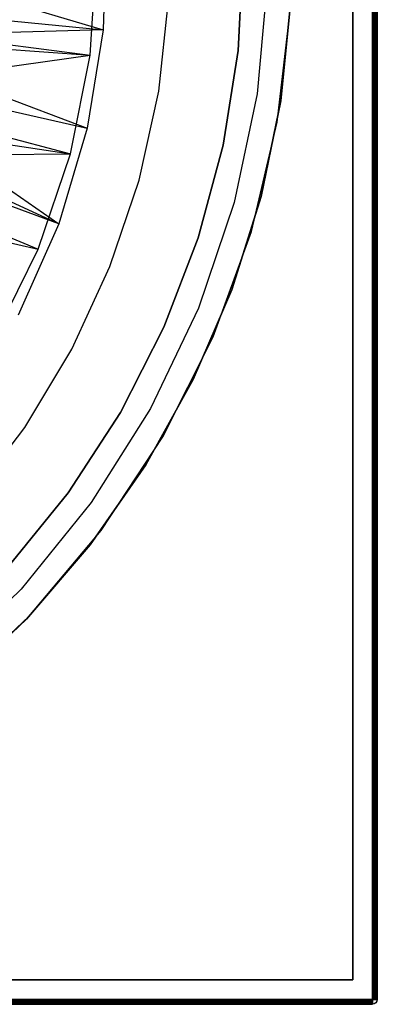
# Model space of a CAD drawing. Extents: x 0.02 to 3.4, y -1.69 to 1.69.
# Tile 8 of 11: x 2.83 to 3.4, y -1.69 to -0.1. Entities that reach past the tile are written whole.
import ezdxf

# ---------------------------------------------------------------- set-up
doc = ezdxf.new("R2010")
doc.units = 0
doc.header["$MEASUREMENT"] = 0
doc.layers.get('0').update_dxf_attribs({"color": 13, "linetype": 'CONTINUOUS'})

# ---------------------------------------------------------------- blocks, each defined once
blk = doc.blocks.new('Z_O_ENIE_PARANA_PM_STL')
at = {"color": 0}
for p, q in [((3.3949, -1.685, 3.3804), (3.3949, 1.685, 3.3804)), ((3.3949, 1.685, 0.0339), (3.3949, -1.685, 0.0339)), ((3.3949, 1.685, 0.0339), (3.3949, -1.685, 0.0339)), ((3.3949, -1.685, 3.3804), (3.3949, 1.685, 3.3804)), ((3.3979, -1.685, 0.0345), (3.3979, 1.685, 0.0345)), ((3.3979, -1.685, 0.0345), (3.3979, 1.685, 0.0345)), ((3.3979, 1.685, 3.3798), (3.3979, -1.685, 3.3798)), ((3.3979, 1.685, 3.3798), (3.3979, -1.685, 3.3798)), ((3.4004, -1.685, 0.0362), (3.4004, 1.685, 0.0362)), ((3.4004, -1.685, 0.0362), (3.4004, 1.685, 0.0362)), ((3.4004, 1.685, 3.3781), (3.4004, -1.685, 3.3781)), ((3.4004, 1.685, 3.3781), (3.4004, -1.685, 3.3781)), ((3.4022, -1.685, 0.0388), (3.4022, 1.685, 0.0388)), ((3.4022, -1.685, 0.0388), (3.4022, 1.685, 0.0388)), ((3.4022, 1.685, 3.3755), (3.4022, -1.685, 3.3755)), ((3.4022, 1.685, 3.3755), (3.4022, -1.685, 3.3755)), ((3.4028, -1.685, 0.0418), (3.4028, 1.685, 0.0418)), ((3.4028, 1.685, 3.3725), (3.4028, -1.685, 3.3725)), ((3.4028, -1.685, 0.0418), (3.4028, 1.685, 0.0418)), ((3.4028, 1.685, 3.3725), (3.4028, -1.685, 3.3725)), ((3.3634, -1.6535, 3.341), (3.3634, 1.6535, 3.341)), ((3.3634, 1.6535, 0.0733), (3.3634, -1.6535, 0.0733)), ((3.3634, -1.6535, 3.341), (3.3634, 1.6535, 3.341)), ((3.3634, 1.6535, 0.0733), (3.3634, -1.6535, 0.0733)), ((2.9657, 0.0403, 0.0733), (2.9605, -0.1206, 0.0733)), ((2.9657, 0.0403, 0.0733), (2.9605, -0.1206, 0.0733)), ((2.5563, 0, 0.4833), (2.9605, -0.1206, 0.0733)), ((2.5563, 0, 0.4833), (2.9605, -0.1206, 0.0733)), ((2.9394, -0.1619, 0.0339), (2.95, 0, 0.0339)), ((2.9394, -0.1619, 0.0339), (2.95, 0, 0.0339)), ((3.1781, -0.1543, 3.385), (3.1862, 0, 3.385)), ((3.1862, 0, 3.0307), (3.1781, -0.1543, 3.0307)), ((3.1862, 0, 3.0307), (3.1781, -0.1543, 3.0307)), ((3.1781, -0.1543, 3.385), (3.1862, 0, 3.385)), ((3.2249, -0.0449, 3.3804), (3.209, -0.2238, 3.3804)), ((3.2249, -0.0449, 3.3804), (3.209, -0.2238, 3.3804)), ((3.2249, -0.0449, 2.9473), (3.209, -0.2238, 2.9473)), ((3.2249, -0.0449, 2.9473), (3.209, -0.2238, 2.9473)), ((3.0502, -0.2197, 3.0307), (3.0661, -0.0735, 3.0307)), ((3.0502, -0.2197, 3.385), (3.0661, -0.0735, 3.385)), ((3.0502, -0.2197, 3.0307), (3.0661, -0.0735, 3.0307)), ((3.0502, -0.2197, 3.385), (3.0661, -0.0735, 3.385)), ((3.247, -0.2355, 3.385), (3.263, -0.0788, 3.385)), ((3.263, -0.0788, 3.4244), (3.247, -0.2355, 3.4244)), ((3.247, -0.2355, 3.385), (3.263, -0.0788, 3.385)), ((3.263, -0.0788, 3.4244), (3.247, -0.2355, 3.4244)), ((2.5524, -0.0813, 0.4833), (2.9605, -0.1206, 0.0733)), ((2.5524, -0.0813, 0.4833), (2.9605, -0.1206, 0.0733)), ((3.2413, -0.27, 3.341), (3.2623, -0.0904, 3.341)), ((3.2413, -0.27, 2.9473), (3.2623, -0.0904, 2.9473)), ((3.2413, -0.27, 3.341), (3.2623, -0.0904, 3.341)), ((3.2413, -0.27, 2.9473), (3.2623, -0.0904, 2.9473)), ((2.5491, -0.1105, 0.4276), (2.9394, -0.1619, 0.0339)), ((2.5491, -0.1105, 0.4276), (2.9394, -0.1619, 0.0339)), ((2.9605, -0.1206, 0.0733), (2.5459, -0.1324, 0.4833)), ((2.9605, -0.1206, 0.0733), (2.5459, -0.1324, 0.4833)), ((2.9605, -0.1206, 0.0733), (2.9348, -0.2796, 0.0733)), ((2.9605, -0.1206, 0.0733), (2.9348, -0.2796, 0.0733)), ((2.5459, -0.1324, 0.4276), (2.9394, -0.1619, 0.0339)), ((2.5459, -0.1324, 0.4276), (2.9394, -0.1619, 0.0339)), ((2.5459, -0.1324, 0.4833), (2.9348, -0.2796, 0.0733)), ((2.5459, -0.1324, 0.4833), (2.9348, -0.2796, 0.0733)), ((3.154, -0.307, 3.385), (3.1781, -0.1543, 3.385)), ((3.1781, -0.1543, 3.0307), (3.154, -0.307, 3.0307)), ((3.1781, -0.1543, 3.0307), (3.154, -0.307, 3.0307)), ((3.154, -0.307, 3.385), (3.1781, -0.1543, 3.385)), ((3.1781, -0.1543, 3.0307), (3.1781, -0.1543, 3.385)), ((3.1781, -0.1543, 3.0307), (3.1781, -0.1543, 3.385)), ((2.5275, -0.2191, 0.4276), (2.9394, -0.1619, 0.0339)), ((2.5275, -0.2191, 0.4276), (2.9394, -0.1619, 0.0339)), ((2.9077, -0.321, 0.0339), (2.9394, -0.1619, 0.0339)), ((2.9077, -0.321, 0.0339), (2.9394, -0.1619, 0.0339)), ((2.5351, -0.1884, 0.4833), (2.9348, -0.2796, 0.0733)), ((2.5351, -0.1884, 0.4833), (2.9348, -0.2796, 0.0733)), ((2.5351, -0.1884, 0.4833), (2.889, -0.4339, 0.0733)), ((2.5351, -0.1884, 0.4833), (2.889, -0.4339, 0.0733)), ((2.5275, -0.2191, 0.4276), (2.9077, -0.321, 0.0339)), ((2.5275, -0.2191, 0.4276), (2.9077, -0.321, 0.0339)), ((3.0186, -0.3634, 3.0307), (3.0502, -0.2197, 3.0307)), ((3.0186, -0.3634, 3.385), (3.0502, -0.2197, 3.385)), ((3.0186, -0.3634, 3.0307), (3.0502, -0.2197, 3.0307)), ((3.0186, -0.3634, 3.385), (3.0502, -0.2197, 3.385)), ((3.0502, -0.2197, 3.385), (3.0502, -0.2197, 3.0307)), ((3.0502, -0.2197, 3.385), (3.0502, -0.2197, 3.0307)), ((3.209, -0.2238, 3.3804), (3.172, -0.3995, 3.3804)), ((3.209, -0.2238, 3.3804), (3.172, -0.3995, 3.3804)), ((3.209, -0.2238, 2.9473), (3.172, -0.3995, 2.9473)), ((3.209, -0.2238, 2.9473), (3.172, -0.3995, 2.9473)), ((3.209, -0.2238, 3.3804), (3.209, -0.2238, 2.9473)), ((3.209, -0.2238, 3.3804), (3.209, -0.2238, 2.9473)), ((3.2153, -0.3898, 3.385), (3.247, -0.2355, 3.385)), ((3.247, -0.2355, 3.4244), (3.2153, -0.3898, 3.4244)), ((3.2153, -0.3898, 3.385), (3.247, -0.2355, 3.385)), ((3.247, -0.2355, 3.4244), (3.2153, -0.3898, 3.4244)), ((3.247, -0.2355, 3.385), (3.247, -0.2355, 3.4244)), ((3.247, -0.2355, 3.385), (3.247, -0.2355, 3.4244)), ((2.5149, -0.2616, 0.4276), (2.9077, -0.321, 0.0339)), ((2.5149, -0.2616, 0.4276), (2.9077, -0.321, 0.0339)), ((2.5149, -0.2616, 0.4833), (2.889, -0.4339, 0.0733)), ((2.5149, -0.2616, 0.4833), (2.889, -0.4339, 0.0733)), ((2.9348, -0.2796, 0.0733), (2.889, -0.4339, 0.0733)), ((2.9348, -0.2796, 0.0733), (2.889, -0.4339, 0.0733)), ((3.1996, -0.446, 3.341), (3.2413, -0.27, 3.341)), ((3.1996, -0.446, 2.9473), (3.2413, -0.27, 2.9473)), ((3.1996, -0.446, 3.341), (3.2413, -0.27, 3.341)), ((3.1996, -0.446, 2.9473), (3.2413, -0.27, 2.9473)), ((3.2413, -0.27, 2.9473), (3.2413, -0.27, 3.341)), ((3.2413, -0.27, 2.9473), (3.2413, -0.27, 3.341)), ((2.889, -0.4339, 0.0733), (2.5042, -0.2923, 0.4833)), ((2.889, -0.4339, 0.0733), (2.5042, -0.2923, 0.4833)), ((3.114, -0.4562, 3.385), (3.154, -0.307, 3.385)), ((3.154, -0.307, 3.0307), (3.114, -0.4562, 3.0307)), ((3.154, -0.307, 3.0307), (3.114, -0.4562, 3.0307)), ((3.114, -0.4562, 3.385), (3.154, -0.307, 3.385)), ((3.154, -0.307, 3.0307), (3.154, -0.307, 3.385)), ((3.154, -0.307, 3.0307), (3.154, -0.307, 3.385)), ((2.4919, -0.3239, 0.4276), (2.9077, -0.321, 0.0339)), ((2.4919, -0.3239, 0.4276), (2.9077, -0.321, 0.0339)), ((2.4919, -0.3239, 0.4276), (2.8556, -0.4746, 0.0339)), ((2.4919, -0.3239, 0.4276), (2.8556, -0.4746, 0.0339)), ((2.8556, -0.4746, 0.0339), (2.9077, -0.321, 0.0339)), ((2.8556, -0.4746, 0.0339), (2.9077, -0.321, 0.0339)), ((2.9716, -0.5027, 3.0307), (3.0186, -0.3634, 3.0307)), ((2.9716, -0.5027, 3.385), (3.0186, -0.3634, 3.385)), ((2.9716, -0.5027, 3.0307), (3.0186, -0.3634, 3.0307)), ((2.9716, -0.5027, 3.385), (3.0186, -0.3634, 3.385)), ((3.0186, -0.3634, 3.385), (3.0186, -0.3634, 3.0307)), ((3.0186, -0.3634, 3.385), (3.0186, -0.3634, 3.0307)), ((2.464, -0.3843, 0.4276), (2.8556, -0.4746, 0.0339)), ((2.464, -0.3843, 0.4276), (2.8556, -0.4746, 0.0339)), ((3.1682, -0.5401, 3.385), (3.2153, -0.3898, 3.385)), ((3.2153, -0.3898, 3.4244), (3.1682, -0.5401, 3.4244)), ((3.1682, -0.5401, 3.385), (3.2153, -0.3898, 3.385)), ((3.2153, -0.3898, 3.4244), (3.1682, -0.5401, 3.4244)), ((3.2153, -0.3898, 3.385), (3.2153, -0.3898, 3.4244)), ((3.2153, -0.3898, 3.385), (3.2153, -0.3898, 3.4244)), ((3.172, -0.3995, 3.3804), (3.1145, -0.5697, 3.3804)), ((3.172, -0.3995, 3.3804), (3.1145, -0.5697, 3.3804)), ((3.172, -0.3995, 2.9473), (3.1145, -0.5697, 2.9473)), ((3.172, -0.3995, 2.9473), (3.1145, -0.5697, 2.9473)), ((3.172, -0.3995, 3.3804), (3.172, -0.3995, 2.9473)), ((3.172, -0.3995, 3.3804), (3.172, -0.3995, 2.9473)), ((2.889, -0.4339, 0.0733), (2.8238, -0.5812, 0.0733)), ((2.889, -0.4339, 0.0733), (2.8238, -0.5812, 0.0733)), ((3.0586, -0.6005, 3.385), (3.114, -0.4562, 3.385)), ((3.114, -0.4562, 3.0307), (3.0586, -0.6005, 3.0307)), ((3.114, -0.4562, 3.0307), (3.0586, -0.6005, 3.0307)), ((3.0586, -0.6005, 3.385), (3.114, -0.4562, 3.385)), ((3.114, -0.4562, 3.0307), (3.114, -0.4562, 3.385)), ((3.114, -0.4562, 3.0307), (3.114, -0.4562, 3.385)), ((3.1378, -0.616, 3.341), (3.1996, -0.446, 3.341)), ((3.1378, -0.616, 2.9473), (3.1996, -0.446, 2.9473)), ((3.1378, -0.616, 3.341), (3.1996, -0.446, 3.341)), ((3.1378, -0.616, 2.9473), (3.1996, -0.446, 2.9473)), ((3.1996, -0.446, 2.9473), (3.1996, -0.446, 3.341)), ((3.1996, -0.446, 2.9473), (3.1996, -0.446, 3.341)), ((2.7839, -0.6201, 0.0339), (2.8556, -0.4746, 0.0339)), ((2.7839, -0.6201, 0.0339), (2.8556, -0.4746, 0.0339)), ((2.9099, -0.6362, 3.0307), (2.9716, -0.5027, 3.0307)), ((2.9099, -0.6362, 3.385), (2.9716, -0.5027, 3.385)), ((2.9099, -0.6362, 3.0307), (2.9716, -0.5027, 3.0307)), ((2.9099, -0.6362, 3.385), (2.9716, -0.5027, 3.385)), ((2.9716, -0.5027, 3.385), (2.9716, -0.5027, 3.0307)), ((2.9716, -0.5027, 3.385), (2.9716, -0.5027, 3.0307)), ((3.106, -0.6849, 3.385), (3.1682, -0.5401, 3.385)), ((3.1682, -0.5401, 3.4244), (3.106, -0.6849, 3.4244)), ((3.106, -0.6849, 3.385), (3.1682, -0.5401, 3.385)), ((3.1682, -0.5401, 3.4244), (3.106, -0.6849, 3.4244)), ((3.1682, -0.5401, 3.385), (3.1682, -0.5401, 3.4244)), ((3.1682, -0.5401, 3.385), (3.1682, -0.5401, 3.4244)), ((3.1145, -0.5697, 3.3804), (3.0372, -0.7318, 3.3804)), ((3.1145, -0.5697, 3.3804), (3.0372, -0.7318, 3.3804)), ((3.1145, -0.5697, 2.9473), (3.0372, -0.7318, 2.9473)), ((3.1145, -0.5697, 2.9473), (3.0372, -0.7318, 2.9473)), ((3.1145, -0.5697, 3.3804), (3.1145, -0.5697, 2.9473)), ((3.1145, -0.5697, 3.3804), (3.1145, -0.5697, 2.9473)), ((2.9884, -0.7382, 3.385), (3.0586, -0.6005, 3.385)), ((3.0586, -0.6005, 3.0307), (2.9884, -0.7382, 3.0307)), ((3.0586, -0.6005, 3.0307), (2.9884, -0.7382, 3.0307)), ((2.9884, -0.7382, 3.385), (3.0586, -0.6005, 3.385)), ((3.0586, -0.6005, 3.0307), (3.0586, -0.6005, 3.385)), ((3.0586, -0.6005, 3.0307), (3.0586, -0.6005, 3.385)), ((3.0566, -0.7776, 3.341), (3.1378, -0.616, 3.341)), ((3.0566, -0.7776, 2.9473), (3.1378, -0.616, 2.9473)), ((3.0566, -0.7776, 3.341), (3.1378, -0.616, 3.341)), ((3.0566, -0.7776, 2.9473), (3.1378, -0.616, 2.9473)), ((3.1378, -0.616, 2.9473), (3.1378, -0.616, 3.341)), ((3.1378, -0.616, 2.9473), (3.1378, -0.616, 3.341)), ((2.8341, -0.7622, 3.0307), (2.9099, -0.6362, 3.0307)), ((2.8341, -0.7622, 3.385), (2.9099, -0.6362, 3.385)), ((2.8341, -0.7622, 3.0307), (2.9099, -0.6362, 3.0307)), ((2.8341, -0.7622, 3.385), (2.9099, -0.6362, 3.385)), ((2.9099, -0.6362, 3.385), (2.9099, -0.6362, 3.0307)), ((2.9099, -0.6362, 3.385), (2.9099, -0.6362, 3.0307)), ((3.0296, -0.8226, 3.385), (3.106, -0.6849, 3.385)), ((3.106, -0.6849, 3.4244), (3.0296, -0.8226, 3.4244)), ((3.0296, -0.8226, 3.385), (3.106, -0.6849, 3.385)), ((3.106, -0.6849, 3.4244), (3.0296, -0.8226, 3.4244)), ((3.106, -0.6849, 3.385), (3.106, -0.6849, 3.4244)), ((3.106, -0.6849, 3.385), (3.106, -0.6849, 3.4244)), ((2.9043, -0.8678, 3.385), (2.9884, -0.7382, 3.385)), ((2.9884, -0.7382, 3.0307), (2.9043, -0.8678, 3.0307)), ((2.9884, -0.7382, 3.0307), (2.9043, -0.8678, 3.0307)), ((2.9043, -0.8678, 3.385), (2.9884, -0.7382, 3.385)), ((3.0372, -0.7318, 3.3804), (2.9414, -0.8836, 3.3804)), ((3.0372, -0.7318, 3.3804), (2.9414, -0.8836, 3.3804)), ((3.0372, -0.7318, 2.9473), (2.9414, -0.8836, 2.9473)), ((3.0372, -0.7318, 2.9473), (2.9414, -0.8836, 2.9473)), ((2.9884, -0.7382, 3.0307), (2.9884, -0.7382, 3.385)), ((2.9884, -0.7382, 3.0307), (2.9884, -0.7382, 3.385)), ((3.0372, -0.7318, 3.3804), (3.0372, -0.7318, 2.9473)), ((3.0372, -0.7318, 3.3804), (3.0372, -0.7318, 2.9473)), ((2.7451, -0.8793, 3.0307), (2.8341, -0.7622, 3.0307)), ((2.7451, -0.8793, 3.385), (2.8341, -0.7622, 3.385)), ((2.7451, -0.8793, 3.0307), (2.8341, -0.7622, 3.0307)), ((2.7451, -0.8793, 3.385), (2.8341, -0.7622, 3.385)), ((2.8341, -0.7622, 3.385), (2.8341, -0.7622, 3.0307)), ((2.8341, -0.7622, 3.385), (2.8341, -0.7622, 3.0307)), ((2.9572, -0.9287, 3.341), (3.0566, -0.7776, 3.341)), ((2.9572, -0.9287, 2.9473), (3.0566, -0.7776, 2.9473)), ((2.9572, -0.9287, 3.341), (3.0566, -0.7776, 3.341)), ((2.9572, -0.9287, 2.9473), (3.0566, -0.7776, 2.9473)), ((3.0566, -0.7776, 2.9473), (3.0566, -0.7776, 3.341)), ((3.0566, -0.7776, 2.9473), (3.0566, -0.7776, 3.341)), ((2.9396, -0.9519, 3.385), (3.0296, -0.8226, 3.385)), ((3.0296, -0.8226, 3.4244), (2.9396, -0.9519, 3.4244)), ((2.9396, -0.9519, 3.385), (3.0296, -0.8226, 3.385)), ((3.0296, -0.8226, 3.4244), (2.9396, -0.9519, 3.4244)), ((3.0296, -0.8226, 3.385), (3.0296, -0.8226, 3.4244)), ((3.0296, -0.8226, 3.385), (3.0296, -0.8226, 3.4244)), ((2.807, -0.9879, 3.385), (2.9043, -0.8678, 3.385)), ((2.9043, -0.8678, 3.0307), (2.807, -0.9879, 3.0307)), ((2.9043, -0.8678, 3.0307), (2.807, -0.9879, 3.0307)), ((2.807, -0.9879, 3.385), (2.9043, -0.8678, 3.385)), ((2.9043, -0.8678, 3.0307), (2.9043, -0.8678, 3.385)), ((2.9043, -0.8678, 3.0307), (2.9043, -0.8678, 3.385)), ((2.9414, -0.8836, 3.3804), (2.8282, -1.0231, 3.3804)), ((2.9414, -0.8836, 3.3804), (2.8282, -1.0231, 3.3804)), ((2.9414, -0.8836, 2.9473), (2.8282, -1.0231, 2.9473)), ((2.9414, -0.8836, 2.9473), (2.8282, -1.0231, 2.9473)), ((2.9414, -0.8836, 3.3804), (2.9414, -0.8836, 2.9473)), ((2.9414, -0.8836, 3.3804), (2.9414, -0.8836, 2.9473)), ((2.841, -1.0672, 3.341), (2.9572, -0.9287, 3.341)), ((2.841, -1.0672, 2.9473), (2.9572, -0.9287, 2.9473)), ((2.841, -1.0672, 3.341), (2.9572, -0.9287, 3.341)), ((2.841, -1.0672, 2.9473), (2.9572, -0.9287, 2.9473)), ((2.9572, -0.9287, 2.9473), (2.9572, -0.9287, 3.341)), ((2.9572, -0.9287, 2.9473), (2.9572, -0.9287, 3.341)), ((2.837, -1.0714, 3.385), (2.9396, -0.9519, 3.385)), ((2.9396, -0.9519, 3.4244), (2.837, -1.0714, 3.4244)), ((2.837, -1.0714, 3.385), (2.9396, -0.9519, 3.385)), ((2.9396, -0.9519, 3.4244), (2.837, -1.0714, 3.4244)), ((2.9396, -0.9519, 3.385), (2.9396, -0.9519, 3.4244)), ((2.9396, -0.9519, 3.385), (2.9396, -0.9519, 3.4244)), ((2.8282, -1.0231, 3.3804), (2.6994, -1.1482, 3.3804)), ((2.8282, -1.0231, 3.3804), (2.6994, -1.1482, 3.3804)), ((2.8282, -1.0231, 2.9473), (2.6994, -1.1482, 2.9473)), ((2.8282, -1.0231, 2.9473), (2.6994, -1.1482, 2.9473)), ((2.8282, -1.0231, 3.3804), (2.8282, -1.0231, 2.9473)), ((2.8282, -1.0231, 3.3804), (2.8282, -1.0231, 2.9473)), ((2.7095, -1.1913, 3.341), (2.841, -1.0672, 3.341)), ((2.7095, -1.1913, 2.9473), (2.841, -1.0672, 2.9473)), ((2.7095, -1.1913, 3.341), (2.841, -1.0672, 3.341)), ((2.7095, -1.1913, 2.9473), (2.841, -1.0672, 2.9473)), ((2.7228, -1.18, 3.385), (2.837, -1.0714, 3.385)), ((2.837, -1.0714, 3.4244), (2.7228, -1.18, 3.4244)), ((2.7228, -1.18, 3.385), (2.837, -1.0714, 3.385)), ((2.837, -1.0714, 3.4244), (2.7228, -1.18, 3.4244)), ((2.837, -1.0714, 3.385), (2.837, -1.0714, 3.4244)), ((2.837, -1.0714, 3.385), (2.837, -1.0714, 3.4244)), ((2.841, -1.0672, 2.9473), (2.841, -1.0672, 3.341)), ((2.841, -1.0672, 2.9473), (2.841, -1.0672, 3.341)), ((0.0563, -1.6535, 3.341), (3.3634, -1.6535, 3.341)), ((3.3634, -1.6535, 0.0733), (0.0563, -1.6535, 0.0733)), ((0.0563, -1.6535, 3.341), (3.3634, -1.6535, 3.341)), ((3.3634, -1.6535, 0.0733), (0.0563, -1.6535, 0.0733)), ((3.3634, -1.6535, 0.0733), (3.3634, -1.6535, 3.341)), ((3.3634, -1.6535, 0.0733), (3.3634, -1.6535, 3.341)), ((0.0248, -1.685, 3.3804), (3.3949, -1.685, 3.3804)), ((3.3949, -1.685, 0.0339), (0.0248, -1.685, 0.0339)), ((3.3949, -1.685, 0.0339), (0.0248, -1.685, 0.0339)), ((0.0248, -1.685, 3.3804), (3.3949, -1.685, 3.3804)), ((0.0248, -1.6881, 0.0345), (3.3949, -1.6881, 0.0345)), ((0.0248, -1.6881, 0.0345), (3.3949, -1.6881, 0.0345)), ((3.3949, -1.6881, 3.3798), (0.0248, -1.6881, 3.3798)), ((3.3949, -1.6881, 3.3798), (0.0248, -1.6881, 3.3798)), ((0.0248, -1.6906, 0.0362), (3.3949, -1.6906, 0.0362)), ((0.0248, -1.6906, 0.0362), (3.3949, -1.6906, 0.0362)), ((3.3949, -1.6906, 3.3781), (0.0248, -1.6906, 3.3781)), ((3.3949, -1.6906, 3.3781), (0.0248, -1.6906, 3.3781)), ((0.0248, -1.6923, 0.0388), (3.3949, -1.6923, 0.0388)), ((0.0248, -1.6923, 0.0388), (3.3949, -1.6923, 0.0388)), ((3.3949, -1.6923, 3.3755), (0.0248, -1.6923, 3.3755)), ((3.3949, -1.6923, 3.3755), (0.0248, -1.6923, 3.3755)), ((0.0248, -1.6929, 0.0418), (3.3949, -1.6929, 0.0418)), ((3.3949, -1.6929, 3.3725), (0.0248, -1.6929, 3.3725)), ((0.0248, -1.6929, 0.0418), (3.3949, -1.6929, 0.0418)), ((3.3949, -1.6929, 3.3725), (0.0248, -1.6929, 3.3725)), ((3.3979, -1.685, 0.0345), (3.3949, -1.685, 0.0339)), ((3.3949, -1.685, 0.0339), (3.3949, -1.6881, 0.0345)), ((3.3949, -1.685, 3.3804), (3.3979, -1.685, 3.3798)), ((3.3949, -1.685, 3.3804), (3.3949, -1.6881, 3.3798)), ((3.3949, -1.6881, 0.0345), (3.3949, -1.6906, 0.0362)), ((3.3949, -1.6881, 3.3798), (3.3949, -1.6906, 3.3781)), ((3.3949, -1.6906, 0.0362), (3.3949, -1.6923, 0.0388)), ((3.3949, -1.6906, 3.3781), (3.3949, -1.6923, 3.3755)), ((3.3949, -1.6923, 0.0388), (3.3949, -1.6929, 0.0418)), ((3.3979, -1.6923, 0.0418), (3.3949, -1.6929, 0.0418)), ((3.3979, -1.6923, 3.3725), (3.3949, -1.6929, 3.3725)), ((3.3949, -1.6923, 3.3755), (3.3949, -1.6929, 3.3725)), ((3.3949, -1.6929, 0.0418), (3.3949, -1.6929, 3.3725)), ((3.3949, -1.6929, 0.0418), (3.3949, -1.6929, 3.3725)), ((3.4004, -1.685, 0.0362), (3.3979, -1.685, 0.0345)), ((3.3979, -1.685, 3.3798), (3.4004, -1.685, 3.3781)), ((3.4004, -1.6906, 0.0418), (3.3979, -1.6923, 0.0418)), ((3.4004, -1.6906, 3.3725), (3.3979, -1.6923, 3.3725)), ((3.3979, -1.6923, 0.0418), (3.3979, -1.6923, 3.3725)), ((3.3979, -1.6923, 0.0418), (3.3979, -1.6923, 3.3725)), ((3.4022, -1.685, 0.0388), (3.4004, -1.685, 0.0362)), ((3.4004, -1.685, 3.3781), (3.4022, -1.685, 3.3755)), ((3.4022, -1.6881, 0.0418), (3.4004, -1.6906, 0.0418)), ((3.4022, -1.6881, 3.3725), (3.4004, -1.6906, 3.3725)), ((3.4004, -1.6906, 0.0418), (3.4004, -1.6906, 3.3725)), ((3.4004, -1.6906, 0.0418), (3.4004, -1.6906, 3.3725)), ((3.4028, -1.685, 0.0418), (3.4022, -1.685, 0.0388)), ((3.4022, -1.685, 3.3755), (3.4028, -1.685, 3.3725)), ((3.4028, -1.685, 0.0418), (3.4022, -1.6881, 0.0418)), ((3.4028, -1.685, 3.3725), (3.4022, -1.6881, 3.3725)), ((3.4022, -1.6881, 0.0418), (3.4022, -1.6881, 3.3725)), ((3.4022, -1.6881, 0.0418), (3.4022, -1.6881, 3.3725)), ((3.4028, -1.685, 3.3725), (3.4028, -1.685, 0.0418)), ((3.4028, -1.685, 3.3725), (3.4028, -1.685, 0.0418))]:
    blk.add_line(p, q, dxfattribs=at)

msp = doc.modelspace()

# ---------------------------------------------------------------- block references
at = {"color": 0}
msp.add_blockref('Z_O_ENIE_PARANA_PM_STL', (0, 0), dxfattribs=at)

doc.saveas('drawing.dxf')
